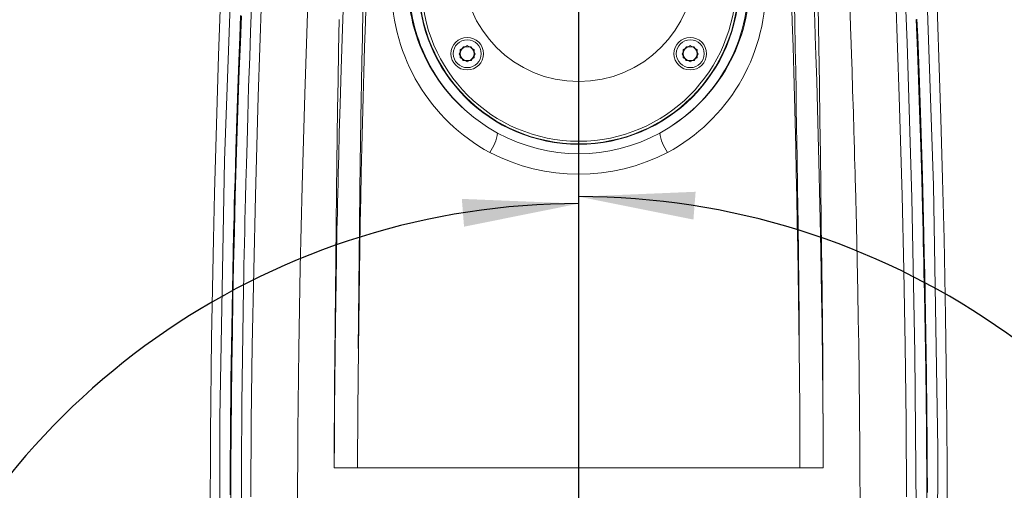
# Model space of a CAD drawing. Header units: millimetres. Extents: x 0 to 479, y 0 to 297.
# Tile 12 of 18: x 171 to 192, y 237 to 248. Entities that reach past the tile are written whole.
import ezdxf

# ---------------------------------------------------------------- set-up
doc = ezdxf.new("R2010")
doc.units = ezdxf.units.MM
doc.linetypes.add('CENTERX2', pattern=[20.32, 12.7, -2.54, 2.54, -2.54])
doc.layers.add('10', color=7, linetype='Continuous')
doc.styles.add('SLDTEXTSTYLE1', font='TXT', dxfattribs={"width": 0.7})
doc.styles.add('SLDTEXTSTYLE3', font='TXT', dxfattribs={"width": 0.7, "bigfont": 'bigfont'})
doc.dimstyles.new('SLDDIMSTYLE0', dxfattribs={"dimtxt": 3.5, "dimasz": 2.5, "dimexe": 0, "dimexo": 0.0625, "dimgap": 0.875, "dimtad": 0, "dimtih": 1, "dimtoh": 1, "dimdec": 4, "dimlfac": 10, "dimzin": 12, "dimdsep": 46, "dimtxsty": 'SLDTEXTSTYLE1', "dimsah": 1, "dimcen": 0.09, "dimazin": 3, "dimtfac": 1, "dimtofl": 0, "dimtmove": 0, "dimatfit": 3, "dimfxl": 0, "dimfrac": 2, "dimtolj": 1, "dimtzin": 12, "dimarcsym": 0})
doc.dimstyles.new('SLDDIMSTYLE2', dxfattribs={"dimtxt": 3.5, "dimasz": 2.5, "dimexe": 0, "dimexo": 0.0625, "dimgap": 0.875, "dimtad": 0, "dimtih": 1, "dimtoh": 1, "dimlfac": 10, "dimrnd": 1e-09, "dimzin": 12, "dimdsep": 46, "dimtxsty": 'SLDTEXTSTYLE1', "dimsah": 1, "dimcen": 0, "dimadec": 0, "dimazin": 3, "dimtfac": 1, "dimtofl": 0, "dimtmove": 0, "dimatfit": 3, "dimfxl": 0, "dimfrac": 2, "dimtolj": 1, "dimtzin": 12, "dimarcsym": 0})

# ---------------------------------------------------------------- blocks, each defined once
blk = doc.blocks.new('*D2')
at = {"layer": '10', "color": 7}
for start, end in [(90, 148.6456), (166.8355, 225)]:
    blk.add_arc((183.209, 200.318), 15.069, start, end, dxfattribs=at)
for points in [[(183.209, 215.387), (180.693, 215.481), (180.742, 214.883)], [(172.554, 189.662), (171.166, 191.763), (170.708, 191.375)]]:
    blk.add_solid(points, dxfattribs=at)
at = {"layer": '10', "color": 7, "insert": (163.529, 208.262, 0.01), "char_height": 3.5, "attachment_point": 1, "style": 'SLDTEXTSTYLE1'}
blk.add_mtext('135°', dxfattribs=at)
blk = doc.blocks.new('*D3')
at = {"layer": '10', "color": 7}
for start, end in [(22.2354, 90), (315, 5.8825)]:
    blk.add_arc((183.209, 200.318), 15.979, start, end, dxfattribs=at)
for points in [[(183.209, 216.297), (185.679, 215.804), (185.725, 216.403)], [(194.508, 189.019), (196.362, 190.723), (195.906, 191.114)]]:
    blk.add_solid(points, dxfattribs=at)
at = {"layer": '10', "color": 7, "insert": (193.015, 206.467, 0.01), "char_height": 3.5, "attachment_point": 1, "style": 'SLDTEXTSTYLE1'}
blk.add_mtext('135°', dxfattribs=at)
blk = doc.blocks.new('*D4')
at = {"layer": '10', "color": 7}
for start, end in [(21.4335, 90), (315, 5.0818)]:
    blk.add_arc((183.209, 227.818), 15.926, start, end, dxfattribs=at)
for points in [[(183.209, 243.744), (185.678, 243.251), (185.725, 243.849)], [(194.471, 216.557), (196.324, 218.261), (195.868, 218.651)]]:
    blk.add_solid(points, dxfattribs=at)
at = {"layer": '10', "color": 7, "insert": (193.015, 233.74, 0.01), "char_height": 3.5, "attachment_point": 1, "style": 'SLDTEXTSTYLE1'}
blk.add_mtext('135°', dxfattribs=at)
blk = doc.blocks.new('*D5')
at = {"layer": '10', "color": 7}
for start, end in [(90, 158.3518), (174.8696, 225)]:
    blk.add_arc((183.209, 227.818), 15.776, start, end, dxfattribs=at)
for points in [[(183.209, 243.594), (180.694, 243.696), (180.741, 243.098)], [(172.054, 216.663), (170.659, 218.759), (170.203, 218.369)]]:
    blk.add_solid(points, dxfattribs=at)
at = {"layer": '10', "color": 7, "insert": (162.149, 233.74, 0.01), "char_height": 3.5, "attachment_point": 1, "style": 'SLDTEXTSTYLE1'}
blk.add_mtext('135°', dxfattribs=at)
blk = doc.blocks.new('*D9')
at = {"layer": '10', "color": 7}
for p, q in [((126.486, 243.108), (102.022, 243.108)), ((135.31, 236.452), (126.486, 243.108)), ((183.209, 200.318), (135.31, 236.452))]:
    blk.add_line(p, q, dxfattribs=at)
blk.add_solid([(135.31, 236.452), (133.495, 238.197), (133.133, 237.718)], dxfattribs=at)
at = {"layer": '10', "color": 7, "char_height": 3.5, "attachment_point": 1}
for s, insert, style in [('\\M+18169R700\\M+1816A', (111.394, 247.62, 0.01), 'SLDTEXTSTYLE3'), ('R600', (102.022, 247.62, 0.01), 'SLDTEXTSTYLE1')]:
    blk.add_mtext(s, dxfattribs=dict(at, insert=insert, style=style))
blk = doc.blocks.new('SW_CENTERMARKSYMBOL_0')
at = {"layer": '10', "color": 0}
blk.add_line((0, 0.5), (0, 58.985), dxfattribs=at)

msp = doc.modelspace()

# ---------------------------------------------------------------- linework, layer by layer
at = {"color": 7, "linetype": 'Continuous', "lineweight": 0}
for p, q in [((180.636183, 246.818038), (180.722785, 246.968039)), ((180.659388, 246.90464), (180.809388, 246.991243)), ((180.659388, 246.731435), (180.659388, 246.90464)), ((180.722785, 246.968039), (180.89599, 246.968039)), ((180.809388, 246.991243), (180.959388, 246.90464)), ((180.89599, 246.968039), (180.982593, 246.818038)), ((180.959388, 246.90464), (180.959388, 246.731435)), ((185.436183, 246.818038), (185.522785, 246.968039)), ((185.459388, 246.90464), (185.609388, 246.991243)), ((185.459388, 246.731435), (185.459388, 246.90464)), ((185.522785, 246.968039), (185.69599, 246.968039)), ((185.609388, 246.991243), (185.759388, 246.90464)), ((185.69599, 246.968039), (185.782593, 246.818038)), ((185.759388, 246.90464), (185.759388, 246.731435)), ((180.722785, 246.668039), (180.636183, 246.818038)), ((180.809388, 246.644832), (180.659388, 246.731435)), ((180.89599, 246.668039), (180.722785, 246.668039)), ((180.959388, 246.731435), (180.809388, 246.644832)), ((180.982593, 246.818038), (180.89599, 246.668039)), ((185.522785, 246.668039), (185.436183, 246.818038)), ((185.609388, 246.644832), (185.459388, 246.731435)), ((185.69599, 246.668039), (185.522785, 246.668039)), ((185.759388, 246.731435), (185.609388, 246.644832)), ((185.782593, 246.818038), (185.69599, 246.668039)), ((178.467547, 240.477996), (178.463083, 240.477984)), ((187.955633, 240.488066), (187.951123, 240.488054)), ((178.448115, 237.913199), (177.948115, 237.913199)), ((188.470585, 237.915062), (187.970651, 237.913199))]:
    msp.add_line(p, q, dxfattribs=at)
at = {"color": 7, "linetype": 'Continuous', "lineweight": 0, "flags": 128}
for points in [[(177.242403, 263.568832), (176.935158, 262.908061), (176.682697, 262.18089), (176.507805, 261.500944), (176.35963, 260.733082), (176.258296, 260.045184), (176.165398, 259.252711), (176.097917, 258.557798), (175.933806, 256.43806), (175.79038, 254.144033), (175.672064, 251.932802), (175.57033, 249.734827), (175.529544, 248.749681), (175.491709, 247.763978), (175.456824, 246.777718), (175.424889, 245.790895), (175.395905, 244.803517), (175.369871, 243.815579), (175.346788, 242.827083), (175.30779, 240.701415), (175.285424, 238.654532), (175.27969, 236.686434)], [(177.41887, 263.47471), (177.077718, 262.721922), (176.821063, 261.932786), (176.633491, 261.125447), (176.43912, 259.9104), (176.307331, 258.685638), (176.207816, 257.457771), (176.079522, 255.607434), (175.970264, 253.783907), (175.784071, 250.038971), (175.587361, 244.519495), (175.488452, 238.997479), (175.487573, 234.900607), (175.578515, 230.805038), (175.641421, 229.338069), (175.746202, 227.873533), (175.928148, 226.418247), (176.092574, 225.56317), (176.323458, 224.722809), (176.639463, 223.914032), (177.059959, 223.150963), (177.585233, 222.456297)], [(177.818743, 263.451804), (177.846494, 263.368048), (177.85073, 263.243027), (177.829079, 263.063111), (177.781009, 262.814339), (177.709319, 262.48733), (177.620505, 262.08268), (177.522684, 261.610408), (177.422854, 261.08432), (177.269751, 260.161288), (177.131619, 259.168764), (177.009941, 258.127584), (176.903274, 257.049383), (176.80932, 255.940779), (176.675143, 254.036404), (176.562517, 252.071484), (176.466325, 250.055064), (176.383306, 247.994749), (176.31177, 245.897602), (176.251323, 243.77078), (176.213731, 242.160802), (176.183801, 240.541886), (176.162832, 238.917847), (176.152906, 237.29261)], [(188.600055, 263.45181), (188.572304, 263.368054), (188.568068, 263.243027), (188.589719, 263.063117), (188.637789, 262.814345), (188.709479, 262.487336), (188.798294, 262.082686), (188.896115, 261.610408), (188.995945, 261.08432), (189.149049, 260.161294), (189.28718, 259.16877), (189.408858, 258.127584), (189.515526, 257.049389), (189.60948, 255.940785), (189.743656, 254.036404), (189.856283, 252.071484), (189.952475, 250.055067), (190.035494, 247.994749), (190.107029, 245.897602), (190.167477, 243.77078), (190.205069, 242.160802), (190.234998, 240.541883), (190.255967, 238.917844), (190.265894, 237.29261)], [(189.111814, 223.756372), (189.433988, 224.638099), (189.678693, 225.544675), (189.868027, 226.464378), (190.01643, 227.391748), (190.133215, 228.323738), (190.224819, 229.258307), (190.367392, 231.467004), (190.440181, 233.678396), (190.472198, 237.028961), (190.446319, 240.376343), (190.380705, 243.718846), (190.280904, 247.054713), (190.144419, 250.382056), (189.961189, 253.697635), (189.756871, 256.470509), (189.484896, 259.227176), (189.376942, 260.088618), (189.249546, 260.946103), (189.091186, 261.796834), (188.883101, 262.635847), (188.600038, 263.451804)], [(188.999906, 263.47471), (189.358823, 262.674804), (189.623768, 261.834909), (189.81362, 260.975965), (190.001946, 259.730841), (190.130504, 258.476933), (190.228794, 257.220228), (190.356942, 255.327739), (190.466601, 253.458686), (190.652143, 249.633835), (190.845624, 243.982749), (190.934918, 238.329168), (190.925974, 234.384774), (190.826264, 230.441971), (190.759073, 229.030402), (190.648167, 227.621629), (190.458064, 226.223166), (190.285159, 225.390806), (190.045046, 224.574405), (189.720797, 223.79107), (189.321742, 223.093921), (188.833543, 222.456297)], [(177.948115, 237.913199), (177.949656, 238.535328), (177.952986, 239.163138), (177.958299, 239.774792), (177.964494, 240.394838), (177.972105, 241.014041), (177.978982, 241.488241), (177.985947, 241.92072), (177.995024, 242.432596), (178.006586, 243.023394), (178.010526, 243.21243), (178.014726, 243.408241), (178.019199, 243.610804), (178.023954, 243.820094), (178.029002, 244.036089), (178.031425, 244.137679), (178.032758, 244.193028), (178.034248, 244.254442), (178.043312, 244.618459), (178.056227, 245.112179), (178.073497, 245.734595), (178.095715, 246.484311), (178.123523, 247.359447), (178.157576, 248.35753)], [(187.845963, 248.190339), (187.859735, 247.506528), (187.870489, 246.939163), (187.879335, 246.447747), (187.886488, 246.032934), (187.892529, 245.671033), (187.899737, 245.227798), (187.909461, 244.603624), (187.919546, 243.913101), (187.929699, 243.155889), (187.93769, 242.491321), (187.944709, 241.826569), (187.950723, 241.158729), (187.95563, 240.488066)], [(175.947094, 236.49305), (175.95934, 239.305724), (175.995694, 241.7782), (176.000354, 242.020904), (176.005199, 242.263578), (176.010227, 242.506217), (176.015438, 242.748825), (176.02083, 242.991401), (176.026404, 243.233945), (176.032158, 243.476449), (176.038092, 243.718921), (176.046241, 244.040565), (176.056779, 244.439249), (176.069969, 244.914903), (176.086139, 245.467447), (176.1057, 246.0968), (176.127285, 246.748652), (176.146298, 247.290866), (176.17278, 248.003592)], [(189.040534, 247.945704), (189.060323, 247.388007), (189.072469, 247.03327), (189.08059, 246.78974), (189.091437, 246.45681), (189.104797, 246.033921), (189.119568, 245.548158), (189.130932, 245.160087), (189.13672, 244.957237), (189.142104, 244.765188), (189.147099, 244.583978), (189.151718, 244.41364), (189.155976, 244.254206), (189.159884, 244.105707), (189.163456, 243.968167), (189.184265, 243.125345), (189.201282, 242.368157), (189.214941, 241.697683), (189.225684, 241.114705), (189.234739, 240.569128), (189.244531, 239.89463), (189.260681, 238.302835), (189.265259, 236.711689)], [(191.137747, 236.376621), (191.136572, 237.987568), (191.125095, 239.560728), (191.10351, 241.176556), (191.071815, 242.835055), (191.040967, 244.124498), (191.004584, 245.425825), (190.962664, 246.739032), (190.915207, 248.06412)], [(177.377027, 247.905831), (177.311524, 245.948829), (177.255332, 243.968167), (177.214375, 242.219995), (177.182407, 240.462072), (177.161163, 238.6986), (177.153421, 236.934681)], [(178.463083, 240.477984), (178.467341, 241.097959), (178.473601, 241.810976), (178.480603, 242.475514), (178.48865, 243.141048), (178.498793, 243.892123), (178.506744, 244.438322), (178.514529, 244.945966), (178.522027, 245.415177), (178.528796, 245.826324), (178.535087, 246.198188), (178.542959, 246.646644), (178.552608, 247.171132), (178.564262, 247.770928)], [(188.470585, 237.915062), (188.466907, 238.172193), (188.468538, 238.441558), (188.468486, 238.691943), (188.467245, 238.94953), (188.465195, 239.220159), (188.463165, 239.443632), (188.461343, 239.647956), (188.458666, 239.943208), (188.454377, 240.376665), (188.450601, 240.71018), (188.447123, 240.980028), (188.442545, 241.303261), (188.43758, 241.627161), (188.420609, 242.594697), (188.400496, 243.566652), (188.37848, 244.496997), (188.363893, 245.060311), (188.348036, 245.636602), (188.330892, 246.225511), (188.313559, 246.790721), (188.300582, 247.196301), (188.290331, 247.507705), (188.278619, 247.855036)], [(188.361611, 247.836416), (188.376526, 246.973466), (188.389673, 246.154244), (188.401263, 245.380466), (188.411487, 244.653513), (188.420521, 243.974473), (188.430621, 243.169113), (188.446948, 241.703163), (188.459699, 240.233435), (188.46268, 239.770182), (188.465886, 239.306487), (188.46868, 238.842844), (188.468699, 238.382425), (188.470585, 237.915062)], [(175.933074, 247.638498), (175.914513, 247.178622), (175.89457, 246.659164), (175.873592, 246.080099), (175.851673, 245.432951), (175.830541, 244.759815), (175.820501, 244.419946), (175.811633, 244.107343), (175.803841, 243.822013), (175.797039, 243.563967), (175.791151, 243.33321), (175.786111, 243.12975), (175.781859, 242.9536), (175.763661, 242.142858), (175.747771, 241.33196), (175.734268, 240.520852), (175.724572, 239.81867), (175.719964, 239.424588), (175.715674, 238.999431), (175.711873, 238.54316), (175.708741, 238.055746), (175.706866, 237.650119), (175.70589, 237.33099)], [(175.950109, 247.632416), (175.927089, 247.059013), (175.904264, 246.455951), (175.881807, 245.823203), (175.859884, 245.160727), (175.838655, 244.468455), (175.81829, 243.74636), (175.799021, 242.994534), (175.782358, 242.271634), (175.767516, 241.548534), (175.75449, 240.825223), (175.743512, 240.113704), (175.734499, 239.405371), (175.727337, 238.679208), (175.722273, 237.93519), (175.719298, 236.883967)], [(177.948115, 237.913199), (177.949188, 238.539262), (177.95217, 239.230387), (177.955744, 239.765413), (177.959346, 240.289568), (177.965446, 241.041069), (177.971387, 241.664712), (177.97914, 242.39852), (177.987613, 243.130444), (177.99672, 243.859889), (178.004708, 244.464834), (178.012515, 245.03016), (178.021078, 245.621897), (178.030475, 246.239482), (178.04079, 246.882235), (178.052116, 247.549372)], [(190.698311, 236.16188), (190.698539, 237.436702), (190.690803, 238.750802), (190.676705, 240.009074), (190.664279, 240.826188), (190.648981, 241.666804), (190.644564, 241.886907), (190.639978, 242.106985), (190.635223, 242.327042), (190.630298, 242.547076), (190.625204, 242.767091), (190.619941, 242.987086), (190.607267, 243.490572), (190.59067, 244.103195), (190.569445, 244.824811), (190.544764, 245.594155), (190.521603, 246.261265), (190.498695, 246.878205), (190.472068, 247.550331)], [(190.712741, 237.386932), (190.710196, 238.024746), (190.707257, 238.494273), (190.702215, 239.0931), (190.692685, 239.938046), (190.686782, 240.367578), (190.680182, 240.797015), (190.672898, 241.226359), (190.664942, 241.65562), (190.656328, 242.084797), (190.647067, 242.513897), (190.63717, 242.942931), (190.605125, 244.181936), (190.570495, 245.336835), (190.533972, 246.407668), (190.519268, 246.80536), (190.504434, 247.190084), (190.489518, 247.561847)], [(178.46755, 240.477993), (178.454894, 239.154457), (178.448112, 237.913199)], [(187.97066, 237.913199), (187.965902, 239.201127), (187.95563, 240.488066)], [(187.970651, 237.913199), (186.066323, 237.913238), (184.161712, 237.913208), (182.257068, 237.913208), (180.35246, 237.913238), (178.448125, 237.913199)]]:
    msp.add_lwpolyline(points, dxfattribs=at)
at = {"color": 7, "linetype": 'Continuous', "lineweight": 0}
for centre, radius in [((180.809388, 246.818039), 0.35), ((180.809388, 246.818039), 0.3), ((185.609388, 246.818039), 0.35), ((185.609388, 246.818039), 0.3)]:
    msp.add_circle(centre, radius, dxfattribs=at)
for centre, radius, start, end in [((514.293414, 236.784078), 335.846179, 176.4215417, 179.36980084), ((-135.938625, 237.222698), 323.906208, 0.57761874, 3.63280443), ((183.209388, 248.718039), 2.5, 180, 0), ((183.215726, 248.239082), 4.031373, 180.3449327, 241.5696617), ((183.208648, 248.347048), 3.675152, 180.4522602, 241.6580859), ((183.209388, 248.318039), 3.65, 180, 241.4316832), ((183.209388, 248.318039), 3.45, 180, 0), ((183.209388, 248.318039), 3.439526, 180, 0), ((183.209388, 248.318039), 3.381877, 180, 0), ((183.209388, 248.318039), 3.65, 298.5683168, 0), ((183.210085, 248.347074), 3.675195, 298.3423064, 359.5473475), ((183.203047, 248.239084), 4.031376, 298.4303651, 359.6550405), ((180.809388, 246.818039), 0.15, 120, 180), ((180.809388, 246.818039), 0.15, 150, 210), ((180.809388, 246.818039), 0.15, 90, 150), ((180.809388, 246.818039), 0.15, 60, 120), ((180.809388, 246.818039), 0.15, 30, 90), ((180.809388, 246.818039), 0.15, 0, 60), ((180.809388, 246.818039), 0.15, 330, 30), ((185.609388, 246.818039), 0.15, 120, 180), ((185.609388, 246.818039), 0.15, 150, 210), ((185.609388, 246.818039), 0.15, 90, 150), ((185.609388, 246.818039), 0.15, 60, 120), ((185.609388, 246.818039), 0.15, 30, 90), ((185.609388, 246.818039), 0.15, 0, 60), ((185.609388, 246.818039), 0.15, 330, 30), ((180.809388, 246.818039), 0.15, 180, 240), ((180.809388, 246.818039), 0.15, 210, 270), ((180.809388, 246.818039), 0.15, 240, 300), ((180.809388, 246.818039), 0.15, 270, 330), ((180.809388, 246.818039), 0.15, 300, 0), ((185.609388, 246.818039), 0.15, 180, 240), ((185.609388, 246.818039), 0.15, 210, 270), ((185.609388, 246.818039), 0.15, 240, 300), ((185.609388, 246.818039), 0.15, 270, 330), ((185.609388, 246.818039), 0.15, 300, 0), ((180.508131, 245.252187), 0.965966, 324.6935251, 351.6815436), ((183.209388, 248.319222), 3.651039, 241.4405625, 298.5594375), ((185.910644, 245.252187), 0.965966, 188.3184564, 215.3064749), ((183.209388, 248.39133), 4.162973, 242.6440348, 297.3559652)]:
    msp.add_arc(centre, radius, start, end, dxfattribs=at)
at = {"layer": '10', "color": 7, "linetype": 'CENTERX2'}
msp.add_circle((183.209388, 227.81804), 32.499999, dxfattribs=at)
at = {"layer": '10', "color": 7}
msp.add_arc((183.209388, 200.31804), 60, 315, 225, dxfattribs=at)

# ---------------------------------------------------------------- block references
msp.add_blockref('SW_CENTERMARKSYMBOL_0', (183.209388, 200.31804), dxfattribs=at)

# ---------------------------------------------------------------- dimensions: what is measured, and where the dimension line sits
for base, line1, line2, picture, middle in [((175.829464, 213.456651), ((183.209388, 193.56804), (183.209388, 259.302991)), ((183.209388, 200.31804), (140.782981, 157.891633)), '*D2', (169.233844, 205.954578)), ((174.347661, 240.869484), ((183.209388, 259.302991), (183.209388, 193.56804)), ((183.209388, 227.81804), (160.228418, 204.837071)), '*D5', (167.853589, 231.433263)), ((198.266549, 194.968642), ((183.209388, 200.31804), (225.635795, 157.891633)), ((183.209388, 193.56804), (183.209388, 259.302991)), '*D3', (198.719759, 204.160246)), ((198.178935, 222.381672), ((183.209388, 227.81804), (206.190357, 204.837071)), ((183.209388, 259.302991), (183.209388, 193.56804)), '*D4', (198.719759, 231.433263))]:
    dim = msp.add_angular_dim_2l(base=base, line1=line1, line2=line2, dimstyle='SLDDIMSTYLE0', dxfattribs=at)
    dim.commit()
    dim.dimension.update_dxf_attribs({"geometry": picture, "text_midpoint": middle, "dimtype": 162})
dim = msp.add_radius_dim(center=(183.209388, 200.31804), mpoint=(135.309901, 236.451669), text='<>（R700）', dimstyle='SLDDIMSTYLE2', dxfattribs=at)
dim.commit()
dim.dimension.update_dxf_attribs({"geometry": '*D9', "text_midpoint": (113.460151, 245.312728), "dimtype": 164})

doc.saveas('drawing.dxf')
